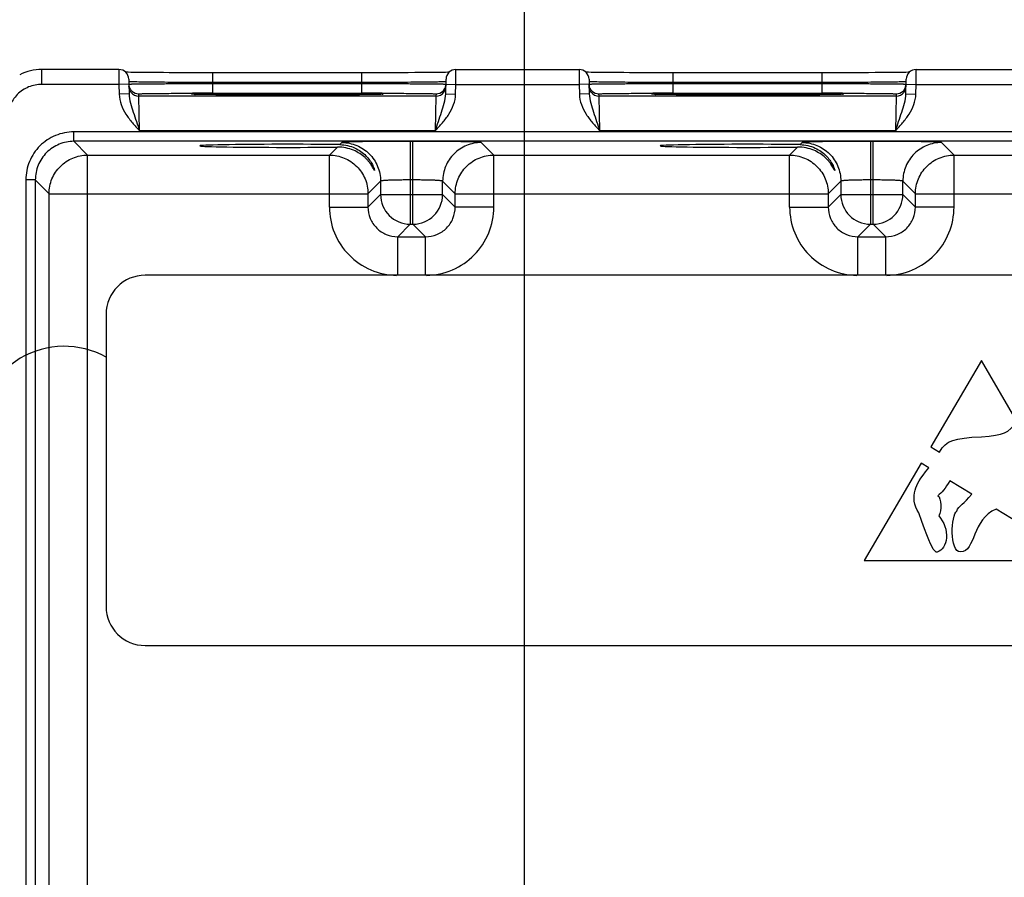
# Model space of a CAD drawing. Header units: inches. Extents: x 0 to 34, y 0 to 22.
# Tile 111 of 117: x 18.2 to 20.2, y 16 to 17.7. Entities that reach past the tile are written whole.
import ezdxf

# ---------------------------------------------------------------- set-up
doc = ezdxf.new("R2010")
doc.units = ezdxf.units.IN
doc.header["$LTSCALE"] = 1.87
doc.header["$MEASUREMENT"] = 0
doc.layers.get('0').update_dxf_attribs({"linetype": 'CONTINUOUS'})
for name, color, linetype in [('03___PRT_ALL_CURVES', 7, 'CONTINUOUS'), ('COSMETIC', 7, 'CONTINUOUS'), ('DIMENSIONS', 7, 'CONTINUOUS')]:
    doc.layers.add(name, color=color, linetype=linetype)
doc.styles.get("Standard").update_dxf_attribs({"font": 'txt', "width": 0.8})
doc.dimstyles.new('DIMSTYLE_1', dxfattribs={"dimtxt": 0.125, "dimasz": 0.18, "dimexe": 0.125, "dimexo": 0.0625, "dimgap": 0.03125, "dimtad": 0, "dimtih": 1, "dimtoh": 1, "dimdsep": 46, "dimtxsty": 'STANDARD', "dimblk": '_FILLED', "dimblk1": '_FILLED', "dimblk2": '_FILLED', "dimcen": 0.09, "dimazin": 2, "dimtp": 0.001, "dimtm": 0.001, "dimtfac": 1, "dimtofl": 0, "dimtmove": 0, "dimatfit": 3, "dimldrblk": '_FILLED', "dimfxl": 1, "dimtolj": 1, "dimarcsym": 0})

# ---------------------------------------------------------------- blocks, each defined once
blk = doc.blocks.new('*D18')
at = {"layer": 'DIMENSIONS', "color": 2, "linetype": 'CONTINUOUS'}
blk.add_line((19.2116, 15.9214), (19.2116, 18.2702), dxfattribs=at)
at = {"layer": 'DIMENSIONS', "color": 2, "linetype": 'CONTINUOUS', "insert": (19.1491, 18.3327), "char_height": 0.125, "width": 1.425, "attachment_point": 1, "rotation": 90, "line_spacing_factor": 0.9}
blk.add_mtext('100.32{\\ftxt.shx;\\W1.000000;\\H0.125000; }[3.950]', dxfattribs=at)
blk = doc.blocks.new('_FILLED')
at = {"color": 0, "linetype": 'BYBLOCK'}
blk.add_solid([(0, 0), (-1, 0.174), (-1, -0.174)], dxfattribs=at)
blk = doc.blocks.new('*D19')
at = {"layer": 'DIMENSIONS', "color": 2, "linetype": 'CONTINUOUS'}
blk.add_line((21.0716, 15.9214), (21.0716, 18.2702), dxfattribs=at)
at = {"layer": 'DIMENSIONS', "color": 2, "linetype": 'CONTINUOUS', "insert": (21.0091, 18.3327), "char_height": 0.125, "width": 1.425, "attachment_point": 1, "rotation": 90, "line_spacing_factor": 0.9}
blk.add_mtext('147.56{\\ftxt.shx;\\W1.000000;\\H0.125000; }[5.810]', dxfattribs=at)
blk = doc.blocks.new('*D20')
at = {"layer": 'DIMENSIONS', "color": 2, "linetype": 'CONTINUOUS'}
blk.add_line((22.2756, 14.1662), (22.2756, 13.4267), dxfattribs=at)
at = {"layer": 'DIMENSIONS', "color": 2, "linetype": 'CONTINUOUS', "insert": (22.2131, 13.3642), "char_height": 0.125, "width": 1.425, "attachment_point": 3, "rotation": 90, "line_spacing_factor": 0.9}
blk.add_mtext('178.15{\\ftxt.shx;\\W1.000000;\\H0.125000; }[7.014]', dxfattribs=at)

msp = doc.modelspace()

# ---------------------------------------------------------------- linework, layer by layer
at = {"color": 7, "linetype": 'CONTINUOUS'}
for p, q in [((18.2363, 17.5527), (18.2363, 17.5827)), ((18.3921, 17.5827), (18.2363, 17.5827)), ((18.3921, 17.5827), (18.3922, 17.5527)), ((18.4162, 17.5769), (18.4111, 17.577)), ((18.422, 17.5768), (18.4162, 17.5769)), ((18.4284, 17.5767), (18.422, 17.5768)), ((18.4356, 17.5766), (18.4284, 17.5767)), ((18.4436, 17.5765), (18.4356, 17.5766)), ((18.4522, 17.5765), (18.4436, 17.5765)), ((18.4615, 17.5764), (18.4522, 17.5765)), ((18.4716, 17.5763), (18.4615, 17.5764)), ((18.4824, 17.5763), (18.4716, 17.5763)), ((18.4938, 17.5762), (18.4824, 17.5763)), ((18.5058, 17.5762), (18.4938, 17.5762)), ((18.5185, 17.5761), (18.5058, 17.5762)), ((18.5317, 17.5761), (18.5185, 17.5761)), ((18.5454, 17.576), (18.5317, 17.5761)), ((18.5596, 17.576), (18.5454, 17.576)), ((18.5742, 17.576), (18.5596, 17.576)), ((18.883, 17.576), (18.5742, 17.576)), ((18.5822, 17.5564), (18.5822, 17.576)), ((18.883, 17.5564), (18.883, 17.576)), ((18.8952, 17.576), (18.883, 17.576)), ((18.99, 17.5763), (18.9767, 17.5762)), ((19.0022, 17.5764), (18.99, 17.5763)), ((19.0133, 17.5765), (19.0022, 17.5764)), ((19.0232, 17.5766), (19.0133, 17.5765)), ((19.032, 17.5766), (19.0232, 17.5766)), ((19.0397, 17.5767), (19.032, 17.5766)), ((19.0464, 17.5768), (19.0397, 17.5767)), ((19.0521, 17.5769), (19.0464, 17.5768)), ((19.057, 17.577), (19.0521, 17.5769)), ((19.0595, 17.5771), (19.057, 17.577)), ((19.0729, 17.5527), (19.073, 17.5827)), ((19.073, 17.5827), (19.3221, 17.5827)), ((19.3221, 17.5827), (19.3222, 17.5527)), ((19.3462, 17.5769), (19.3411, 17.577)), ((19.352, 17.5768), (19.3462, 17.5769)), ((19.3584, 17.5767), (19.352, 17.5768)), ((19.3656, 17.5766), (19.3584, 17.5767)), ((19.3736, 17.5765), (19.3656, 17.5766)), ((19.3822, 17.5765), (19.3736, 17.5765)), ((19.3915, 17.5764), (19.3822, 17.5765)), ((19.4016, 17.5763), (19.3915, 17.5764)), ((19.4124, 17.5763), (19.4016, 17.5763)), ((19.4238, 17.5762), (19.4124, 17.5763)), ((19.4358, 17.5762), (19.4238, 17.5762)), ((19.4485, 17.5761), (19.4358, 17.5762)), ((19.4617, 17.5761), (19.4485, 17.5761)), ((19.4754, 17.576), (19.4617, 17.5761)), ((19.4896, 17.576), (19.4754, 17.576)), ((19.5042, 17.576), (19.4896, 17.576)), ((19.813, 17.576), (19.5042, 17.576)), ((19.5122, 17.5564), (19.5122, 17.576)), ((19.813, 17.5564), (19.813, 17.576)), ((19.8252, 17.576), (19.813, 17.576)), ((19.92, 17.5763), (19.9067, 17.5762)), ((19.9322, 17.5764), (19.92, 17.5763)), ((19.9433, 17.5765), (19.9322, 17.5764)), ((19.9532, 17.5766), (19.9433, 17.5765)), ((19.962, 17.5766), (19.9532, 17.5766)), ((19.9697, 17.5767), (19.962, 17.5766)), ((19.9764, 17.5768), (19.9697, 17.5767)), ((19.9821, 17.5769), (19.9764, 17.5768)), ((19.987, 17.577), (19.9821, 17.5769)), ((19.9895, 17.5771), (19.987, 17.577)), ((20.0029, 17.5527), (20.003, 17.5827)), ((20.003, 17.5827), (20.2521, 17.5827)), ((18.3922, 17.5527), (18.2363, 17.5527)), ((18.4122, 17.553), (18.3922, 17.5527)), ((18.3922, 17.5527), (18.3926, 17.5329)), ((18.4121, 17.563), (18.4126, 17.5333)), ((18.4124, 17.5579), (18.4122, 17.558)), ((18.5822, 17.5564), (18.5822, 17.5544)), ((18.883, 17.5564), (18.5822, 17.5564)), ((18.5822, 17.5348), (18.5822, 17.5544)), ((18.5822, 17.5544), (18.8829, 17.5544)), ((18.883, 17.5564), (18.8829, 17.5544)), ((18.8829, 17.5348), (18.8829, 17.5544)), ((19.053, 17.558), (19.0514, 17.5578)), ((19.0525, 17.5333), (19.0531, 17.563)), ((19.0529, 17.553), (19.0729, 17.5527)), ((19.0725, 17.5329), (19.0729, 17.5527)), ((19.0729, 17.5527), (19.3222, 17.5527)), ((19.3422, 17.553), (19.3222, 17.5527)), ((19.3222, 17.5527), (19.3226, 17.5329)), ((19.3421, 17.563), (19.3426, 17.5333)), ((19.3424, 17.5579), (19.3422, 17.558)), ((19.5122, 17.5564), (19.5122, 17.5544)), ((19.813, 17.5564), (19.5122, 17.5564)), ((19.5122, 17.5348), (19.5122, 17.5544)), ((19.5122, 17.5544), (19.8129, 17.5544)), ((19.813, 17.5564), (19.8129, 17.5544)), ((19.8129, 17.5348), (19.8129, 17.5544)), ((19.983, 17.558), (19.9814, 17.5578)), ((19.9825, 17.5333), (19.9831, 17.563)), ((19.9829, 17.553), (20.0029, 17.5527)), ((20.0025, 17.5329), (20.0029, 17.5527)), ((20.0029, 17.5527), (20.2522, 17.5527)), ((18.4126, 17.5333), (18.3926, 17.5329)), ((18.4323, 17.5288), (18.4322, 17.5335)), ((18.5472, 17.5325), (18.545, 17.5325)), ((18.5499, 17.5324), (18.5472, 17.5325)), ((18.5531, 17.5323), (18.5499, 17.5324)), ((18.5568, 17.5322), (18.5531, 17.5323)), ((18.5611, 17.5322), (18.5568, 17.5322)), ((18.566, 17.5321), (18.5611, 17.5322)), ((18.5714, 17.532), (18.566, 17.5321)), ((18.5775, 17.5319), (18.5714, 17.532)), ((18.5842, 17.5319), (18.5775, 17.5319)), ((18.5822, 17.5348), (18.8829, 17.5348)), ((18.5915, 17.5318), (18.5842, 17.5319)), ((18.5995, 17.5317), (18.5915, 17.5318)), ((18.6081, 17.5316), (18.5995, 17.5317)), ((18.6173, 17.5316), (18.6081, 17.5316)), ((18.6272, 17.5315), (18.6173, 17.5316)), ((18.6377, 17.5315), (18.6272, 17.5315)), ((18.6487, 17.5314), (18.6377, 17.5315)), ((18.6604, 17.5314), (18.6487, 17.5314)), ((18.6725, 17.5313), (18.6604, 17.5314)), ((18.6851, 17.5313), (18.6725, 17.5313)), ((18.6982, 17.5313), (18.6851, 17.5313)), ((18.7116, 17.5313), (18.6982, 17.5313)), ((18.7253, 17.5312), (18.7116, 17.5313)), ((18.7398, 17.5312), (18.7253, 17.5312)), ((18.7326, 17.5312), (18.7294, 17.5312)), ((18.7356, 17.5312), (18.7326, 17.5312)), ((18.7531, 17.5313), (18.7398, 17.5312)), ((18.766, 17.5313), (18.7531, 17.5313)), ((18.7786, 17.5313), (18.766, 17.5313)), ((18.7908, 17.5313), (18.7786, 17.5313)), ((18.8026, 17.5314), (18.7908, 17.5313)), ((18.8139, 17.5314), (18.8026, 17.5314)), ((18.8247, 17.5315), (18.8139, 17.5314)), ((18.8349, 17.5315), (18.8247, 17.5315)), ((18.8446, 17.5316), (18.8349, 17.5315)), ((18.8537, 17.5316), (18.8446, 17.5316)), ((18.8623, 17.5317), (18.8537, 17.5316)), ((18.8702, 17.5317), (18.8623, 17.5317)), ((18.8775, 17.5318), (18.8702, 17.5317)), ((18.8843, 17.5319), (18.8775, 17.5318)), ((18.8904, 17.532), (18.8843, 17.5319)), ((18.896, 17.532), (18.8904, 17.532)), ((18.901, 17.5321), (18.896, 17.532)), ((18.9055, 17.5322), (18.901, 17.5321)), ((18.9095, 17.5323), (18.9055, 17.5322)), ((18.9129, 17.5323), (18.9095, 17.5323)), ((18.9159, 17.5324), (18.9129, 17.5323)), ((18.9184, 17.5325), (18.9159, 17.5324)), ((18.9204, 17.5325), (18.9184, 17.5325)), ((18.9221, 17.5326), (18.9204, 17.5325)), ((19.0329, 17.5335), (19.0328, 17.5288)), ((19.0525, 17.5333), (19.0725, 17.5329)), ((19.3426, 17.5333), (19.3226, 17.5329)), ((19.3623, 17.5288), (19.3622, 17.5335)), ((19.4772, 17.5325), (19.475, 17.5325)), ((19.4799, 17.5324), (19.4772, 17.5325)), ((19.4831, 17.5323), (19.4799, 17.5324)), ((19.4868, 17.5322), (19.4831, 17.5323)), ((19.4911, 17.5322), (19.4868, 17.5322)), ((19.496, 17.5321), (19.4911, 17.5322)), ((19.5014, 17.532), (19.496, 17.5321)), ((19.5075, 17.5319), (19.5014, 17.532)), ((19.5142, 17.5319), (19.5075, 17.5319)), ((19.5122, 17.5348), (19.8129, 17.5348)), ((19.5215, 17.5318), (19.5142, 17.5319)), ((19.5295, 17.5317), (19.5215, 17.5318)), ((19.5381, 17.5316), (19.5295, 17.5317)), ((19.5473, 17.5316), (19.5381, 17.5316)), ((19.5572, 17.5315), (19.5473, 17.5316)), ((19.5677, 17.5315), (19.5572, 17.5315)), ((19.5787, 17.5314), (19.5677, 17.5315)), ((19.5904, 17.5314), (19.5787, 17.5314)), ((19.6025, 17.5313), (19.5904, 17.5314)), ((19.6151, 17.5313), (19.6025, 17.5313)), ((19.6282, 17.5313), (19.6151, 17.5313)), ((19.6416, 17.5313), (19.6282, 17.5313)), ((19.6553, 17.5312), (19.6416, 17.5313)), ((19.6698, 17.5312), (19.6553, 17.5312)), ((19.6626, 17.5312), (19.6594, 17.5312)), ((19.6656, 17.5312), (19.6626, 17.5312)), ((19.6831, 17.5313), (19.6698, 17.5312)), ((19.696, 17.5313), (19.6831, 17.5313)), ((19.7086, 17.5313), (19.696, 17.5313)), ((19.7208, 17.5313), (19.7086, 17.5313)), ((19.7326, 17.5314), (19.7208, 17.5313)), ((19.7439, 17.5314), (19.7326, 17.5314)), ((19.7547, 17.5315), (19.7439, 17.5314)), ((19.7649, 17.5315), (19.7547, 17.5315)), ((19.7746, 17.5316), (19.7649, 17.5315)), ((19.7837, 17.5316), (19.7746, 17.5316)), ((19.7923, 17.5317), (19.7837, 17.5316)), ((19.8002, 17.5317), (19.7923, 17.5317)), ((19.8075, 17.5318), (19.8002, 17.5317)), ((19.8143, 17.5319), (19.8075, 17.5318)), ((19.8204, 17.532), (19.8143, 17.5319)), ((19.826, 17.532), (19.8204, 17.532)), ((19.831, 17.5321), (19.826, 17.532)), ((19.8355, 17.5322), (19.831, 17.5321)), ((19.8395, 17.5323), (19.8355, 17.5322)), ((19.8429, 17.5323), (19.8395, 17.5323)), ((19.8459, 17.5324), (19.8429, 17.5323)), ((19.8484, 17.5325), (19.8459, 17.5324)), ((19.8504, 17.5325), (19.8484, 17.5325)), ((19.8521, 17.5326), (19.8504, 17.5325)), ((19.9629, 17.5335), (19.9628, 17.5288)), ((19.9825, 17.5333), (20.0025, 17.5329)), ((19.0328, 17.5288), (18.4323, 17.5288)), ((18.4339, 17.4588), (18.4323, 17.5288)), ((19.0328, 17.5288), (19.0312, 17.4588)), ((19.9628, 17.5288), (19.3623, 17.5288)), ((19.3639, 17.4588), (19.3623, 17.5288)), ((19.9628, 17.5288), (19.9612, 17.4588)), ((18.301, 17.4376), (18.301, 17.4566)), ((21.9713, 17.4566), (18.301, 17.4566)), ((19.0312, 17.4588), (18.4339, 17.4588)), ((19.9612, 17.4588), (19.3639, 17.4588)), ((18.3289, 17.4098), (18.301, 17.4376)), ((21.9713, 17.4376), (18.301, 17.4376)), ((18.8428, 17.4352), (18.8386, 17.4309)), ((18.9808, 17.4375), (18.9808, 17.2702)), ((18.9863, 17.4375), (18.9808, 17.4375)), ((18.9863, 17.2702), (18.9863, 17.4375)), ((19.1497, 17.4098), (19.1243, 17.4352)), ((19.7728, 17.4352), (19.7686, 17.4309)), ((19.9108, 17.4375), (19.9108, 17.2702)), ((19.9163, 17.4375), (19.9108, 17.4375)), ((19.9163, 17.2702), (19.9163, 17.4375)), ((20.0797, 17.4098), (20.0543, 17.4352)), ((18.3289, 14.2871), (18.3289, 17.4098)), ((18.3289, 17.4098), (18.8174, 17.4098)), ((18.8335, 17.4259), (18.8174, 17.4098)), ((18.8174, 17.3048), (18.8174, 17.4098)), ((19.1497, 17.3048), (19.1497, 17.4098)), ((19.1497, 17.4098), (19.7474, 17.4098)), ((19.7635, 17.4259), (19.7474, 17.4098)), ((19.7474, 17.3048), (19.7474, 17.4098)), ((20.0797, 17.3048), (20.0797, 17.4098)), ((20.0797, 17.4098), (20.6774, 17.4098)), ((18.204, 17.3596), (18.204, 14.3373)), ((18.2231, 17.3596), (18.204, 17.3596)), ((18.2231, 17.3596), (18.2231, 14.3373)), ((18.2509, 17.3318), (18.2231, 17.3596)), ((18.9208, 17.3572), (18.8954, 17.3318)), ((18.9208, 17.3572), (18.9208, 17.3302)), ((18.9863, 17.3596), (18.9808, 17.3596)), ((19.0463, 17.3302), (19.0463, 17.3572)), ((19.0717, 17.3318), (19.0463, 17.3572)), ((19.8508, 17.3572), (19.8254, 17.3318)), ((19.8508, 17.3572), (19.8508, 17.3302)), ((19.9163, 17.3596), (19.9108, 17.3596)), ((19.9763, 17.3302), (19.9763, 17.3572)), ((20.0017, 17.3318), (19.9763, 17.3572)), ((18.2509, 14.3651), (18.2509, 17.3318)), ((18.2509, 17.3318), (18.8954, 17.3318)), ((18.8954, 17.3318), (18.8954, 17.3048)), ((18.9208, 17.3302), (18.8954, 17.3048)), ((18.9208, 17.3302), (19.0463, 17.3302)), ((19.0463, 17.3302), (19.0717, 17.3048)), ((19.0717, 17.3048), (19.0717, 17.3318)), ((19.0717, 17.3318), (19.8254, 17.3318)), ((19.8254, 17.3318), (19.8254, 17.3048)), ((19.8508, 17.3302), (19.8254, 17.3048)), ((19.8508, 17.3302), (19.9763, 17.3302)), ((19.9763, 17.3302), (20.0017, 17.3048)), ((20.0017, 17.3048), (20.0017, 17.3318)), ((20.0017, 17.3318), (20.7554, 17.3318)), ((18.8174, 17.3048), (18.8954, 17.3048)), ((19.1497, 17.3048), (19.0717, 17.3048)), ((19.7474, 17.3048), (19.8254, 17.3048)), ((20.0797, 17.3048), (20.0017, 17.3048)), ((18.9808, 17.2702), (18.9554, 17.2448)), ((18.9808, 17.2702), (18.9863, 17.2702)), ((18.9863, 17.2702), (19.0117, 17.2448)), ((19.9108, 17.2702), (19.8854, 17.2448)), ((19.9108, 17.2702), (19.9163, 17.2702)), ((19.9163, 17.2702), (19.9417, 17.2448)), ((18.9554, 17.1668), (18.9554, 17.2448)), ((18.9554, 17.2448), (19.0117, 17.2448)), ((19.0117, 17.1668), (19.0117, 17.2448)), ((19.8854, 17.1668), (19.8854, 17.2448)), ((19.8854, 17.2448), (19.9417, 17.2448)), ((19.9417, 17.1668), (19.9417, 17.2448)), ((21.8308, 17.167), (18.4449, 17.167)), ((18.3662, 17.0883), (18.3662, 16.4977)), ((18.4449, 16.419), (21.8308, 16.419))]:
    msp.add_line(p, q, dxfattribs=at)
for points in [[(18.4111, 17.577), (18.4068, 17.577), (18.4056, 17.5771)], [(18.9767, 17.5762), (18.9622, 17.5762), (18.9546, 17.5761), (18.9468, 17.5761), (18.9387, 17.5761), (18.9304, 17.5761), (18.9218, 17.576), (18.9131, 17.576), (18.9042, 17.576), (18.8952, 17.576)], [(19.3411, 17.577), (19.3368, 17.577), (19.3356, 17.5771)], [(19.9067, 17.5762), (19.8922, 17.5762), (19.8846, 17.5761), (19.8768, 17.5761), (19.8687, 17.5761), (19.8604, 17.5761), (19.8518, 17.576), (19.8431, 17.576), (19.8342, 17.576), (19.8252, 17.576)], [(18.545, 17.5325), (18.5433, 17.5326), (18.5426, 17.5326), (18.542, 17.5327), (18.5416, 17.5327), (18.5413, 17.5327), (18.5412, 17.5327)], [(18.924, 17.5327), (18.9239, 17.5327), (18.9236, 17.5327), (18.9232, 17.5327), (18.9227, 17.5326), (18.9221, 17.5326)], [(19.475, 17.5325), (19.4733, 17.5326), (19.4726, 17.5326), (19.472, 17.5327), (19.4716, 17.5327), (19.4713, 17.5327), (19.4712, 17.5327)], [(19.854, 17.5327), (19.8539, 17.5327), (19.8536, 17.5327), (19.8532, 17.5327), (19.8527, 17.5326), (19.8521, 17.5326)]]:
    msp.add_lwpolyline(points, dxfattribs=at)
for centre, radius, start, end in [((18.2363, 17.4827), 0.1, 89.9962, 116.5659), ((18.3921, 17.5627), 0.02, 1.0073, 89.9949), ((19.0731, 17.5627), 0.02, 90.0051, 178.9927), ((19.3221, 17.5627), 0.02, 1.0073, 89.9949), ((20.0031, 17.5627), 0.02, 90.0051, 178.9927), ((18.4323, 17.5535), 0.0201, 216.6322, 225.8987), ((18.4323, 17.5488), 0.02, 216.601, 270.0008), ((18.4322, 17.5535), 0.02, 225.8868, 270.0057), ((18.5817, 1.1078), 16.427, 89.99817, 90.14162), ((18.5589, 17.9454), 0.4131, 268.1219, 268.2426), ((18.883, 0.7699), 16.7649, 89.85938, 90.00038), ((18.909, 17.8624), 0.33, 271.8953, 272.0431), ((19.0328, 17.5488), 0.02, 269.9992, 323.3982), ((19.0329, 17.5535), 0.02, 269.9943, 314.115), ((19.0328, 17.5535), 0.0201, 314.1031, 323.3681), ((19.3623, 17.5535), 0.0201, 216.6322, 225.8987), ((19.3623, 17.5488), 0.02, 216.601, 270.0008), ((19.3622, 17.5535), 0.02, 225.8868, 270.0057), ((19.5117, 1.1078), 16.427, 89.99817, 90.14162), ((19.4889, 17.9454), 0.4131, 268.1219, 268.2426), ((19.813, 0.7699), 16.7649, 89.85938, 90.00038), ((19.839, 17.8624), 0.33, 271.8953, 272.0431), ((19.9628, 17.5488), 0.02, 269.9992, 323.3982), ((19.9629, 17.5535), 0.02, 269.9943, 314.115), ((19.9628, 17.5535), 0.0201, 314.1031, 323.3681), ((18.9808, 17.3302), 0.06, 180.021, 269.979), ((18.9863, 17.3302), 0.06, 270.021, 359.979), ((19.9108, 17.3302), 0.06, 180.021, 269.979), ((19.9163, 17.3302), 0.06, 270.021, 359.979), ((18.4449, 17.0883), 0.0787, 90, 180), ((18.4449, 16.4977), 0.0787, 180, 270)]:
    msp.add_arc(centre, radius, start, end, dxfattribs=at)
for centre in [(18.7326, 17.4285), (19.6626, 17.4285)]:
    msp.add_ellipse(centre, major_axis=(0.1771, 0), ratio=0.017455, start_param=0.92934, end_param=5.318939, dxfattribs=at)
for points, knots in [([(18.2363, 17.5527), (18.2272, 17.5527), (18.2088, 17.549), (18.1855, 17.5335), (18.1699, 17.5102), (18.1663, 17.4918), (18.1663, 17.4827)], [0, 0, 0, 0, 0.25, 0.5, 0.750001, 1, 1, 1, 1]), ([(18.4122, 17.5531), (18.4122, 17.5532), (18.4127, 17.5531), (18.4131, 17.5533), (18.4142, 17.5533), (18.4156, 17.5533), (18.4175, 17.5534), (18.4207, 17.5534), (18.4257, 17.5535), (18.4328, 17.5536), (18.4413, 17.5537), (18.4512, 17.5538), (18.4624, 17.5539), (18.4747, 17.554), (18.4931, 17.5541), (18.518, 17.5542), (18.5495, 17.5544), (18.5711, 17.5544), (18.5822, 17.5544)], [0, 0, 0, 0, 0.001233, 0.004848, 0.010852, 0.019239, 0.029989, 0.043073, 0.076121, 0.118066, 0.16851, 0.226961, 0.292863, 0.365575, 0.444403, 0.617311, 0.804911, 1, 1, 1, 1]), ([(18.5822, 17.5564), (18.5612, 17.5564), (18.5308, 17.5565), (18.4918, 17.5567), (18.4668, 17.5569), (18.4459, 17.5572), (18.4299, 17.5574), (18.4198, 17.5576), (18.4146, 17.5578), (18.413, 17.5579), (18.4124, 17.5579)], [0, 0, 0, 0, 0.370013, 0.538499, 0.68776, 0.812464, 0.908153, 0.971409, 0.990127, 1, 1, 1, 1]), ([(18.8829, 17.5544), (18.894, 17.5544), (18.9157, 17.5544), (18.9471, 17.5542), (18.972, 17.5541), (18.9904, 17.554), (19.0027, 17.5539), (19.0139, 17.5538), (19.0238, 17.5537), (19.0323, 17.5536), (19.0394, 17.5535), (19.0444, 17.5534), (19.0477, 17.5534), (19.0495, 17.5533), (19.0509, 17.5533), (19.052, 17.5533), (19.0524, 17.5531), (19.0529, 17.5532), (19.0529, 17.5531)], [0, 0, 0, 0, 0.195087, 0.382686, 0.555593, 0.634422, 0.707134, 0.773036, 0.831488, 0.881932, 0.923878, 0.956926, 0.97001, 0.98076, 0.989148, 0.995152, 0.998767, 1, 1, 1, 1]), ([(19.0514, 17.5578), (19.0492, 17.5577), (19.0429, 17.5576), (19.031, 17.5573), (19.0144, 17.5571), (18.9844, 17.5568), (18.9401, 17.5565), (18.9029, 17.5564), (18.883, 17.5564)], [0, 0, 0, 0, 0.040334, 0.111492, 0.211196, 0.33624, 0.645587, 1, 1, 1, 1]), ([(19.3422, 17.5531), (19.3422, 17.5532), (19.3427, 17.5531), (19.3431, 17.5533), (19.3442, 17.5533), (19.3456, 17.5533), (19.3475, 17.5534), (19.3507, 17.5534), (19.3557, 17.5535), (19.3628, 17.5536), (19.3713, 17.5537), (19.3812, 17.5538), (19.3924, 17.5539), (19.4047, 17.554), (19.4231, 17.5541), (19.448, 17.5542), (19.4795, 17.5544), (19.5011, 17.5544), (19.5122, 17.5544)], [0, 0, 0, 0, 0.001233, 0.004848, 0.010852, 0.019239, 0.029989, 0.043073, 0.076121, 0.118066, 0.16851, 0.226961, 0.292863, 0.365575, 0.444403, 0.617311, 0.804911, 1, 1, 1, 1]), ([(19.5122, 17.5564), (19.4912, 17.5564), (19.4608, 17.5565), (19.4218, 17.5567), (19.3968, 17.5569), (19.3759, 17.5572), (19.3599, 17.5574), (19.3498, 17.5576), (19.3446, 17.5578), (19.343, 17.5579), (19.3424, 17.5579)], [0, 0, 0, 0, 0.370013, 0.538499, 0.68776, 0.812464, 0.908153, 0.971409, 0.990127, 1, 1, 1, 1]), ([(19.8129, 17.5544), (19.824, 17.5544), (19.8457, 17.5544), (19.8771, 17.5542), (19.902, 17.5541), (19.9204, 17.554), (19.9327, 17.5539), (19.9439, 17.5538), (19.9538, 17.5537), (19.9623, 17.5536), (19.9694, 17.5535), (19.9744, 17.5534), (19.9777, 17.5534), (19.9795, 17.5533), (19.9809, 17.5533), (19.982, 17.5533), (19.9824, 17.5531), (19.9829, 17.5532), (19.9829, 17.5531)], [0, 0, 0, 0, 0.195087, 0.382686, 0.555593, 0.634422, 0.707134, 0.773036, 0.831488, 0.881932, 0.923878, 0.956926, 0.97001, 0.98076, 0.989148, 0.995152, 0.998767, 1, 1, 1, 1]), ([(19.9814, 17.5578), (19.9792, 17.5577), (19.9729, 17.5576), (19.961, 17.5573), (19.9444, 17.5571), (19.9144, 17.5568), (19.8701, 17.5565), (19.8329, 17.5564), (19.813, 17.5564)], [0, 0, 0, 0, 0.040334, 0.111492, 0.211196, 0.33624, 0.645587, 1, 1, 1, 1]), ([(18.3926, 17.5329), (18.3927, 17.5257), (18.3957, 17.5113), (18.4058, 17.4919), (18.4191, 17.4747), (18.429, 17.4641), (18.4339, 17.4588)], [0, 0, 0, 0, 0.24967, 0.499585, 0.749725, 1, 1, 1, 1]), ([(18.4126, 17.5333), (18.4127, 17.527), (18.4152, 17.5145), (18.4232, 17.4899), (18.4296, 17.4713), (18.4339, 17.4588)], [0, 0, 0, 0, 0.242979, 0.488472, 1, 1, 1, 1]), ([(18.4322, 17.5335), (18.4322, 17.5335), (18.4325, 17.5335), (18.4328, 17.5336), (18.4334, 17.5336), (18.4347, 17.5337), (18.4369, 17.5338), (18.4403, 17.5339), (18.4446, 17.534), (18.4498, 17.5341), (18.4559, 17.5342), (18.4656, 17.5343), (18.4795, 17.5344), (18.4981, 17.5346), (18.5189, 17.5347), (18.5335, 17.5347), (18.5411, 17.5347)], [0, 0, 0, 0, 0.00122, 0.004616, 0.010236, 0.01808, 0.04041, 0.071458, 0.111037, 0.158879, 0.214683, 0.278081, 0.425961, 0.598666, 0.7917, 1, 1, 1, 1]), ([(18.5454, 17.5325), (18.5432, 17.5326), (18.5345, 17.5329), (18.5432, 17.5333), (18.5453, 17.5334)], [0, 0, 0, 0, 0.501754, 1, 1, 1, 1]), ([(18.5453, 17.5334), (18.554, 17.5337), (18.577, 17.534), (18.6186, 17.5343), (18.6724, 17.5346), (18.7118, 17.5346), (18.7326, 17.5346)], [0, 0, 0, 0, 0.138735, 0.369279, 0.666952, 1, 1, 1, 1]), ([(18.7294, 17.5312), (18.7092, 17.5313), (18.6709, 17.5313), (18.6186, 17.5315), (18.5777, 17.5319), (18.5549, 17.5322), (18.5462, 17.5325)], [0, 0, 0, 0, 0.330978, 0.626861, 0.857688, 1, 1, 1, 1]), ([(18.7326, 17.5346), (18.7531, 17.5346), (18.7919, 17.5346), (18.8452, 17.5344), (18.8867, 17.534), (18.91, 17.5337), (18.9188, 17.5334)], [0, 0, 0, 0, 0.330063, 0.626085, 0.857412, 1, 1, 1, 1]), ([(18.9199, 17.5325), (18.9114, 17.5322), (18.8887, 17.5319), (18.8478, 17.5315), (18.7949, 17.5313), (18.7561, 17.5313), (18.7356, 17.5312)], [0, 0, 0, 0, 0.138446, 0.36849, 0.666029, 1, 1, 1, 1]), ([(18.9188, 17.5334), (18.9198, 17.5334), (18.9216, 17.5333), (18.9237, 17.5332), (18.9249, 17.5331), (18.9255, 17.5331), (18.9259, 17.533), (18.9262, 17.533), (18.9263, 17.5329), (18.9259, 17.5329), (18.9256, 17.5328), (18.925, 17.5328), (18.9242, 17.5327), (18.9228, 17.5326), (18.9216, 17.5326), (18.9207, 17.5325)], [0, 0, 0, 0, 0.234367, 0.407964, 0.471754, 0.5201, 0.552992, 0.570575, 0.575041, 0.589691, 0.619585, 0.664932, 0.725715, 0.801872, 1, 1, 1, 1]), ([(18.9242, 17.5347), (18.9317, 17.5347), (18.9463, 17.5347), (18.9671, 17.5346), (18.9857, 17.5344), (18.9996, 17.5343), (19.0093, 17.5342), (19.0153, 17.5341), (19.0205, 17.534), (19.0248, 17.5339), (19.0282, 17.5338), (19.0304, 17.5337), (19.0317, 17.5336), (19.0323, 17.5336), (19.0326, 17.5335), (19.0329, 17.5335), (19.0329, 17.5335)], [0, 0, 0, 0, 0.208337, 0.401385, 0.574089, 0.721958, 0.785349, 0.841145, 0.88898, 0.928552, 0.959596, 0.981923, 0.989766, 0.995384, 0.99878, 1, 1, 1, 1]), ([(19.0312, 17.4588), (19.0355, 17.4713), (19.0419, 17.4899), (19.0499, 17.5145), (19.0524, 17.527), (19.0525, 17.5333)], [0, 0, 0, 0, 0.511558, 0.757067, 1, 1, 1, 1]), ([(19.0312, 17.4588), (19.0362, 17.4641), (19.046, 17.4747), (19.0593, 17.4919), (19.0694, 17.5113), (19.0724, 17.5257), (19.0725, 17.5329)], [0, 0, 0, 0, 0.250351, 0.50056, 0.750505, 1, 1, 1, 1]), ([(19.3226, 17.5329), (19.3227, 17.5257), (19.3257, 17.5113), (19.3358, 17.4919), (19.3491, 17.4747), (19.359, 17.4641), (19.3639, 17.4588)], [0, 0, 0, 0, 0.24967, 0.499585, 0.749725, 1, 1, 1, 1]), ([(19.3426, 17.5333), (19.3427, 17.527), (19.3452, 17.5145), (19.3532, 17.4899), (19.3596, 17.4713), (19.3639, 17.4588)], [0, 0, 0, 0, 0.242979, 0.488472, 1, 1, 1, 1]), ([(19.3622, 17.5335), (19.3622, 17.5335), (19.3625, 17.5335), (19.3628, 17.5336), (19.3634, 17.5336), (19.3647, 17.5337), (19.3669, 17.5338), (19.3703, 17.5339), (19.3746, 17.534), (19.3798, 17.5341), (19.3859, 17.5342), (19.3956, 17.5343), (19.4095, 17.5344), (19.4281, 17.5346), (19.4489, 17.5347), (19.4635, 17.5347), (19.4711, 17.5347)], [0, 0, 0, 0, 0.00122, 0.004616, 0.010236, 0.01808, 0.04041, 0.071458, 0.111037, 0.158879, 0.214683, 0.278081, 0.425961, 0.598666, 0.7917, 1, 1, 1, 1]), ([(19.4754, 17.5325), (19.4732, 17.5326), (19.4645, 17.5329), (19.4732, 17.5333), (19.4753, 17.5334)], [0, 0, 0, 0, 0.501754, 1, 1, 1, 1]), ([(19.4753, 17.5334), (19.484, 17.5337), (19.507, 17.534), (19.5486, 17.5343), (19.6024, 17.5346), (19.6418, 17.5346), (19.6626, 17.5346)], [0, 0, 0, 0, 0.138735, 0.369279, 0.666952, 1, 1, 1, 1]), ([(19.6594, 17.5312), (19.6392, 17.5313), (19.6009, 17.5313), (19.5486, 17.5315), (19.5077, 17.5319), (19.4849, 17.5322), (19.4762, 17.5325)], [0, 0, 0, 0, 0.330978, 0.626861, 0.857688, 1, 1, 1, 1]), ([(19.6626, 17.5346), (19.6831, 17.5346), (19.7219, 17.5346), (19.7752, 17.5344), (19.8167, 17.534), (19.84, 17.5337), (19.8488, 17.5334)], [0, 0, 0, 0, 0.330063, 0.626085, 0.857412, 1, 1, 1, 1]), ([(19.8499, 17.5325), (19.8414, 17.5322), (19.8187, 17.5319), (19.7778, 17.5315), (19.7249, 17.5313), (19.6861, 17.5313), (19.6656, 17.5312)], [0, 0, 0, 0, 0.138446, 0.36849, 0.666029, 1, 1, 1, 1]), ([(19.8488, 17.5334), (19.8498, 17.5334), (19.8516, 17.5333), (19.8537, 17.5332), (19.8549, 17.5331), (19.8555, 17.5331), (19.8559, 17.533), (19.8562, 17.533), (19.8563, 17.5329), (19.8559, 17.5329), (19.8556, 17.5328), (19.855, 17.5328), (19.8542, 17.5327), (19.8528, 17.5326), (19.8516, 17.5326), (19.8507, 17.5325)], [0, 0, 0, 0, 0.234367, 0.407964, 0.471754, 0.5201, 0.552992, 0.570575, 0.575041, 0.589691, 0.619585, 0.664932, 0.725715, 0.801872, 1, 1, 1, 1]), ([(19.8542, 17.5347), (19.8617, 17.5347), (19.8763, 17.5347), (19.8971, 17.5346), (19.9157, 17.5344), (19.9296, 17.5343), (19.9393, 17.5342), (19.9453, 17.5341), (19.9505, 17.534), (19.9548, 17.5339), (19.9582, 17.5338), (19.9604, 17.5337), (19.9617, 17.5336), (19.9623, 17.5336), (19.9626, 17.5335), (19.9629, 17.5335), (19.9629, 17.5335)], [0, 0, 0, 0, 0.208337, 0.401385, 0.574089, 0.721958, 0.785349, 0.841145, 0.88898, 0.928552, 0.959596, 0.981923, 0.989766, 0.995384, 0.99878, 1, 1, 1, 1]), ([(19.9612, 17.4588), (19.9655, 17.4713), (19.9719, 17.4899), (19.9799, 17.5145), (19.9824, 17.527), (19.9825, 17.5333)], [0, 0, 0, 0, 0.511558, 0.757067, 1, 1, 1, 1]), ([(19.9612, 17.4588), (19.9662, 17.4641), (19.976, 17.4747), (19.9893, 17.4919), (19.9994, 17.5113), (20.0024, 17.5257), (20.0025, 17.5329)], [0, 0, 0, 0, 0.250351, 0.50056, 0.750505, 1, 1, 1, 1]), ([(18.301, 17.4566), (18.2884, 17.4566), (18.2629, 17.4516), (18.2307, 17.43), (18.2091, 17.3978), (18.204, 17.3723), (18.204, 17.3596)], [0, 0, 0, 0, 0.249955, 0.500002, 0.750047, 1, 1, 1, 1]), ([(18.301, 17.4376), (18.2909, 17.4376), (18.2704, 17.4336), (18.2445, 17.4162), (18.2271, 17.3903), (18.2231, 17.3698), (18.2231, 17.3596)], [0, 0, 0, 0, 0.249955, 0.500002, 0.750048, 1, 1, 1, 1]), ([(18.8386, 17.4309), (18.8491, 17.4308), (18.8644, 17.4273), (18.8812, 17.4174), (18.891, 17.409), (18.8986, 17.4), (18.9034, 17.3923), (18.9061, 17.3866), (18.9076, 17.3831), (18.9084, 17.3805), (18.9088, 17.3791), (18.9088, 17.3786)], [0, 0, 0, 0, 0.337496, 0.486313, 0.623669, 0.749928, 0.86279, 0.911984, 0.953743, 0.984587, 1, 1, 1, 1]), ([(18.9808, 17.4375), (18.9719, 17.4375), (18.9545, 17.4375), (18.9292, 17.4374), (18.9058, 17.4372), (18.888, 17.4369), (18.8753, 17.4367), (18.8672, 17.4365), (18.8602, 17.4363), (18.8544, 17.4361), (18.8497, 17.4359), (18.8466, 17.4357), (18.8447, 17.4355), (18.8438, 17.4354), (18.8432, 17.4353), (18.8429, 17.4353), (18.8428, 17.4352)], [0, 0, 0, 0, 0.192877, 0.378512, 0.549934, 0.70069, 0.766509, 0.825119, 0.875955, 0.918554, 0.952507, 0.977516, 0.98659, 0.993353, 0.997808, 1, 1, 1, 1]), ([(18.8428, 17.4352), (18.8529, 17.4352), (18.8734, 17.4311), (18.8994, 17.4138), (18.9167, 17.3878), (18.9208, 17.3673), (18.9208, 17.3572)], [0, 0, 0, 0, 0.249996, 0.5, 0.750004, 1, 1, 1, 1]), ([(19.1243, 17.4352), (19.1243, 17.4353), (19.1239, 17.4353), (19.1233, 17.4354), (19.1224, 17.4355), (19.1205, 17.4357), (19.1174, 17.4359), (19.1127, 17.4361), (19.1069, 17.4363), (19.0999, 17.4365), (19.0918, 17.4367), (19.0792, 17.4369), (19.0613, 17.4372), (19.0379, 17.4374), (19.0126, 17.4375), (18.9952, 17.4375), (18.9863, 17.4375)], [0, 0, 0, 0, 0.002192, 0.006647, 0.01341, 0.022484, 0.047493, 0.081446, 0.124045, 0.174881, 0.233491, 0.29931, 0.450066, 0.621488, 0.807123, 1, 1, 1, 1]), ([(19.1243, 17.4352), (19.1142, 17.4352), (19.0937, 17.4311), (19.0678, 17.4138), (19.0504, 17.3878), (19.0463, 17.3673), (19.0463, 17.3572)], [0, 0, 0, 0, 0.249996, 0.5, 0.750004, 1, 1, 1, 1]), ([(19.7686, 17.4309), (19.7791, 17.4308), (19.7944, 17.4273), (19.8112, 17.4174), (19.821, 17.409), (19.8286, 17.4), (19.8334, 17.3923), (19.8361, 17.3866), (19.8376, 17.3831), (19.8384, 17.3805), (19.8388, 17.3791), (19.8388, 17.3786)], [0, 0, 0, 0, 0.337496, 0.486313, 0.623669, 0.749928, 0.86279, 0.911984, 0.953743, 0.984587, 1, 1, 1, 1]), ([(19.9108, 17.4375), (19.9019, 17.4375), (19.8845, 17.4375), (19.8592, 17.4374), (19.8358, 17.4372), (19.818, 17.4369), (19.8053, 17.4367), (19.7972, 17.4365), (19.7902, 17.4363), (19.7844, 17.4361), (19.7797, 17.4359), (19.7766, 17.4357), (19.7747, 17.4355), (19.7738, 17.4354), (19.7732, 17.4353), (19.7729, 17.4353), (19.7728, 17.4352)], [0, 0, 0, 0, 0.192877, 0.378512, 0.549934, 0.70069, 0.766509, 0.825119, 0.875955, 0.918554, 0.952507, 0.977516, 0.98659, 0.993353, 0.997808, 1, 1, 1, 1]), ([(19.7728, 17.4352), (19.7829, 17.4352), (19.8034, 17.4311), (19.8294, 17.4138), (19.8467, 17.3878), (19.8508, 17.3673), (19.8508, 17.3572)], [0, 0, 0, 0, 0.249996, 0.5, 0.750004, 1, 1, 1, 1]), ([(20.0543, 17.4352), (20.0543, 17.4353), (20.0539, 17.4353), (20.0533, 17.4354), (20.0524, 17.4355), (20.0505, 17.4357), (20.0474, 17.4359), (20.0427, 17.4361), (20.0369, 17.4363), (20.0299, 17.4365), (20.0218, 17.4367), (20.0092, 17.4369), (19.9913, 17.4372), (19.9679, 17.4374), (19.9426, 17.4375), (19.9252, 17.4375), (19.9163, 17.4375)], [0, 0, 0, 0, 0.002192, 0.006647, 0.01341, 0.022484, 0.047493, 0.081446, 0.124045, 0.174881, 0.233491, 0.29931, 0.450066, 0.621488, 0.807123, 1, 1, 1, 1]), ([(20.0543, 17.4352), (20.0442, 17.4352), (20.0237, 17.4311), (19.9978, 17.4138), (19.9804, 17.3878), (19.9763, 17.3673), (19.9763, 17.3572)], [0, 0, 0, 0, 0.249996, 0.5, 0.750004, 1, 1, 1, 1]), ([(18.2509, 17.3318), (18.2509, 17.342), (18.2549, 17.3625), (18.2723, 17.3884), (18.2982, 17.4057), (18.3187, 17.4098), (18.3289, 17.4098)], [0, 0, 0, 0, 0.249996, 0.5, 0.750004, 1, 1, 1, 1]), ([(18.8174, 17.4098), (18.8276, 17.4098), (18.8481, 17.4057), (18.874, 17.3884), (18.8914, 17.3625), (18.8954, 17.342), (18.8954, 17.3318)], [0, 0, 0, 0, 0.249996, 0.5, 0.750004, 1, 1, 1, 1]), ([(18.9088, 17.3786), (18.9088, 17.3785), (18.9087, 17.3784), (18.9086, 17.3786), (18.9084, 17.3789), (18.908, 17.3796), (18.9074, 17.3807), (18.9067, 17.382), (18.9055, 17.3843), (18.9036, 17.3875), (18.9009, 17.3916), (18.8976, 17.396), (18.8938, 17.4004), (18.8878, 17.4063), (18.8788, 17.4133), (18.8659, 17.4202), (18.8505, 17.4249), (18.8394, 17.426), (18.8335, 17.4259)], [0, 0, 0, 0, 0.001626, 0.003175, 0.005899, 0.014828, 0.027915, 0.044524, 0.064056, 0.110139, 0.163105, 0.221191, 0.283369, 0.349112, 0.490356, 0.644932, 0.814212, 1, 1, 1, 1]), ([(19.0717, 17.3318), (19.0717, 17.342), (19.0758, 17.3625), (19.0931, 17.3884), (19.119, 17.4057), (19.1396, 17.4098), (19.1497, 17.4098)], [0, 0, 0, 0, 0.249996, 0.5, 0.750004, 1, 1, 1, 1]), ([(19.7474, 17.4098), (19.7576, 17.4098), (19.7781, 17.4057), (19.804, 17.3884), (19.8214, 17.3625), (19.8254, 17.342), (19.8254, 17.3318)], [0, 0, 0, 0, 0.249996, 0.5, 0.750004, 1, 1, 1, 1]), ([(19.8388, 17.3786), (19.8388, 17.3785), (19.8387, 17.3784), (19.8386, 17.3786), (19.8384, 17.3789), (19.838, 17.3796), (19.8374, 17.3807), (19.8367, 17.382), (19.8355, 17.3843), (19.8336, 17.3875), (19.8309, 17.3916), (19.8276, 17.396), (19.8238, 17.4004), (19.8178, 17.4063), (19.8088, 17.4133), (19.7959, 17.4202), (19.7805, 17.4249), (19.7694, 17.426), (19.7635, 17.4259)], [0, 0, 0, 0, 0.001626, 0.003175, 0.005899, 0.014828, 0.027915, 0.044524, 0.064056, 0.110139, 0.163105, 0.221191, 0.283369, 0.349112, 0.490356, 0.644932, 0.814212, 1, 1, 1, 1]), ([(20.0017, 17.3318), (20.0017, 17.342), (20.0058, 17.3625), (20.0231, 17.3884), (20.049, 17.4057), (20.0696, 17.4098), (20.0797, 17.4098)], [0, 0, 0, 0, 0.249996, 0.5, 0.750004, 1, 1, 1, 1]), ([(18.9808, 17.3596), (18.9769, 17.3596), (18.9693, 17.3595), (18.9583, 17.3594), (18.9482, 17.3592), (18.9392, 17.3589), (18.9327, 17.3586), (18.9284, 17.3583), (18.9258, 17.3581), (18.9238, 17.3579), (18.9223, 17.3577), (18.9214, 17.3575), (18.9208, 17.3573), (18.9208, 17.3572)], [0, 0, 0, 0, 0.192551, 0.377868, 0.548993, 0.6995, 0.823763, 0.874565, 0.917175, 0.951198, 0.976369, 0.992535, 1, 1, 1, 1]), ([(19.0463, 17.3572), (19.0463, 17.3573), (19.0457, 17.3575), (19.0449, 17.3577), (19.0433, 17.3579), (19.0413, 17.3581), (19.0388, 17.3583), (19.0344, 17.3586), (19.0279, 17.3589), (19.0189, 17.3592), (19.0088, 17.3594), (18.9978, 17.3595), (18.9902, 17.3596), (18.9863, 17.3596)], [0, 0, 0, 0, 0.007465, 0.023631, 0.048802, 0.082825, 0.125435, 0.176237, 0.3005, 0.451007, 0.622132, 0.807449, 1, 1, 1, 1]), ([(19.9108, 17.3596), (19.9069, 17.3596), (19.8993, 17.3595), (19.8883, 17.3594), (19.8782, 17.3592), (19.8692, 17.3589), (19.8627, 17.3586), (19.8584, 17.3583), (19.8558, 17.3581), (19.8538, 17.3579), (19.8523, 17.3577), (19.8514, 17.3575), (19.8508, 17.3573), (19.8508, 17.3572)], [0, 0, 0, 0, 0.192551, 0.377868, 0.548993, 0.6995, 0.823763, 0.874565, 0.917175, 0.951198, 0.976369, 0.992535, 1, 1, 1, 1]), ([(19.9763, 17.3572), (19.9763, 17.3573), (19.9757, 17.3575), (19.9749, 17.3577), (19.9733, 17.3579), (19.9713, 17.3581), (19.9688, 17.3583), (19.9644, 17.3586), (19.9579, 17.3589), (19.9489, 17.3592), (19.9388, 17.3594), (19.9278, 17.3595), (19.9202, 17.3596), (19.9163, 17.3596)], [0, 0, 0, 0, 0.007465, 0.023631, 0.048802, 0.082825, 0.125435, 0.176237, 0.3005, 0.451007, 0.622132, 0.807449, 1, 1, 1, 1]), ([(18.8174, 17.3048), (18.8174, 17.287), (18.8245, 17.2511), (18.8546, 17.2055), (18.8997, 17.1747), (18.9356, 17.1671), (18.9533, 17.1668)], [0, 0, 0, 0, 0.24999, 0.499997, 0.750003, 1, 1, 1, 1]), ([(18.8954, 17.3048), (18.8954, 17.297), (18.8985, 17.2812), (18.9119, 17.2613), (18.9318, 17.2479), (18.9476, 17.2448), (18.9554, 17.2448)], [0, 0, 0, 0, 0.249977, 0.500002, 0.750026, 1, 1, 1, 1]), ([(19.0117, 17.2448), (19.0195, 17.2448), (19.0353, 17.2479), (19.0552, 17.2613), (19.0686, 17.2812), (19.0717, 17.297), (19.0717, 17.3048)], [0, 0, 0, 0, 0.249977, 0.500002, 0.750026, 1, 1, 1, 1]), ([(19.0138, 17.1668), (19.0315, 17.1671), (19.0674, 17.1747), (19.1125, 17.2055), (19.1427, 17.2511), (19.1497, 17.287), (19.1497, 17.3048)], [0, 0, 0, 0, 0.25, 0.500007, 0.750013, 1, 1, 1, 1]), ([(19.7474, 17.3048), (19.7474, 17.287), (19.7545, 17.2511), (19.7846, 17.2055), (19.8297, 17.1747), (19.8656, 17.1671), (19.8833, 17.1668)], [0, 0, 0, 0, 0.24999, 0.499997, 0.750003, 1, 1, 1, 1]), ([(19.8254, 17.3048), (19.8254, 17.297), (19.8285, 17.2812), (19.8419, 17.2613), (19.8618, 17.2479), (19.8776, 17.2448), (19.8854, 17.2448)], [0, 0, 0, 0, 0.249977, 0.500002, 0.750026, 1, 1, 1, 1]), ([(19.9417, 17.2448), (19.9495, 17.2448), (19.9653, 17.2479), (19.9852, 17.2613), (19.9986, 17.2812), (20.0017, 17.297), (20.0017, 17.3048)], [0, 0, 0, 0, 0.249977, 0.500002, 0.750026, 1, 1, 1, 1]), ([(19.9438, 17.1668), (19.9615, 17.1671), (19.9974, 17.1747), (20.0425, 17.2055), (20.0727, 17.2511), (20.0797, 17.287), (20.0797, 17.3048)], [0, 0, 0, 0, 0.25, 0.500007, 0.750013, 1, 1, 1, 1])]:
    msp.add_open_spline(points, degree=3, knots=knots, dxfattribs=at)
for points in [[(18.4162, 17.5416), (18.4138, 17.5448), (18.4123, 17.5491), (18.4122, 17.5531)], [(19.0489, 17.5416), (19.0514, 17.5448), (19.0528, 17.5491), (19.0529, 17.5531)], [(19.3462, 17.5416), (19.3438, 17.5448), (19.3423, 17.5491), (19.3422, 17.5531)], [(19.9789, 17.5416), (19.9814, 17.5448), (19.9828, 17.5491), (19.9829, 17.5531)], [(18.4163, 17.5369), (18.4138, 17.5401), (18.4124, 17.5444), (18.4123, 17.5484)], [(19.0489, 17.5369), (19.0513, 17.5401), (19.0527, 17.5444), (19.0528, 17.5484)], [(19.3463, 17.5369), (19.3438, 17.5401), (19.3424, 17.5444), (19.3423, 17.5484)], [(19.9789, 17.5369), (19.9813, 17.5401), (19.9827, 17.5444), (19.9828, 17.5484)]]:
    msp.add_open_spline(points, degree=3, dxfattribs=at)
at = {"layer": '03___PRT_ALL_CURVES', "color": 40, "linetype": 'CONTINUOUS'}
for p, q in [((20.1349, 16.9947), (20.0327, 16.8205)), ((20.2075, 16.871), (20.1349, 16.9947)), ((20.0327, 16.8205), (20.0501, 16.8098)), ((20.0132, 16.7873), (19.8979, 16.5907)), ((20.0285, 16.778), (20.0132, 16.7873)), ((20.1153, 16.7248), (20.0714, 16.7517)), ((20.3339, 16.5907), (20.1649, 16.6943)), ((19.8979, 16.5907), (20.3339, 16.5907))]:
    msp.add_line(p, q, dxfattribs=at)
for points in [[(20.1349, 16.8408), (20.1817, 16.8444), (20.1878, 16.8481), (20.2075, 16.871)], [(20.0501, 16.8098), (20.0656, 16.8345), (20.0782, 16.8377), (20.1349, 16.8408)], [(20.0714, 16.7517), (20.062, 16.7367), (20.0545, 16.7272), (20.047, 16.7215)], [(20.047, 16.7215), (20.0546, 16.7177), (20.0546, 16.6907), (20.0489, 16.6811)], [(20.0852, 16.6907), (20.089, 16.7022), (20.1003, 16.7042), (20.1153, 16.7248)], [(20.1649, 16.6943), (20.1158, 16.6748), (20.1233, 16.608), (20.0928, 16.608)], [(20.04, 16.6108), (20.0346, 16.6174), (20.0262, 16.6365), (20.0087, 16.6869)], [(20.0928, 16.608), (20.0699, 16.608), (20.0737, 16.6831), (20.0852, 16.6907)]]:
    msp.add_open_spline(points, degree=3, dxfattribs=at)
for points, knots in [([(20.0087, 16.6869), (19.9973, 16.7023), (19.9973, 16.733), (20.0104, 16.7555), (20.0285, 16.778)], [0, 0, 0, 0, 0.540587, 1, 1, 1, 1]), ([(20.0489, 16.6811), (20.0594, 16.6686), (20.0719, 16.6337), (20.052, 16.6073), (20.0428, 16.6073), (20.04, 16.6108)], [0, 0, 0, 0, 0.43789, 0.87578, 1, 1, 1, 1])]:
    msp.add_open_spline(points, degree=3, knots=knots, dxfattribs=at)
at = {"layer": 'COSMETIC', "color": 7, "linetype": 'CONTINUOUS'}
msp.add_arc((18.2816, 16.8485), 0.175, 61.0665, 180, dxfattribs=at)

# ---------------------------------------------------------------- dimensions: what is measured, and where the dimension line sits
at = {"layer": 'DIMENSIONS', "color": 2, "linetype": 'CONTINUOUS'}
for feature_location, offset, origin, picture, middle in [((19.2116, 15.9214), (0, 2.3488), (15.2619, 15.8589), '*D18', (19.2116, 19.0452)), ((21.0716, 15.9214), (0, 2.3488), (15.2619, 15.8589), '*D19', (21.0716, 19.0452)), ((22.2756, 14.1662), (0, -0.7395), (15.2619, 17.4682), '*D20', (22.2756, 12.6517))]:
    dim = msp.add_ordinate_dim(feature_location=feature_location, offset=offset, dtype=1, origin=origin, dimstyle='DIMSTYLE_1', dxfattribs=at)
    dim.commit()
    dim.dimension.update_dxf_attribs({"geometry": picture, "text_midpoint": middle})

doc.saveas('drawing.dxf')
